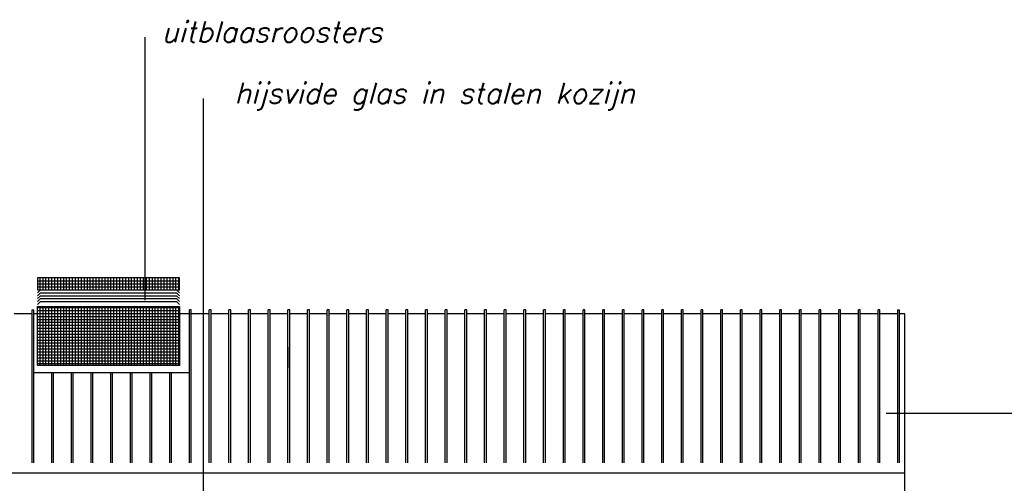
# Model space of a CAD drawing. Extents: x -84711 to 98481, y -64904 to 90945.
# Tile 28 of 29: x 51315 to 67979, y 79623 to 87474. Entities that reach past the tile are written whole.
import ezdxf

# ---------------------------------------------------------------- set-up
doc = ezdxf.new("R2010")
doc.units = 0
doc.header["$LTSCALE"] = 2000
doc.header["$MEASUREMENT"] = 0
doc.layers.get('0').update_dxf_attribs({"linetype": 'CONTINUOUS'})
for name, color, linetype in [('ALGEM-ARC', 15, 'CONTINUOUS'), ('ALGEM-AZ', 3, 'CONTINUOUS'), ('ALUM-AZ', 15, 'CONTINUOUS'), ('MTXT35', 4, 'CONTINUOUS')]:
    doc.layers.add(name, color=color, linetype=linetype)
doc.styles.get("Standard").update_dxf_attribs({"font": 'simplex'})

# ---------------------------------------------------------------- blocks, each defined once
blk = doc.blocks.new('*X31')
at = {"color": 0}
for p, q in [((62657, 82600), (65057, 82600)), ((62657, 82550), (65057, 82550)), ((62657, 82500), (65057, 82500)), ((62700, 81617), (62700, 82617)), ((62750, 81617), (62750, 82617)), ((62800, 81617), (62800, 82617)), ((62850, 81617), (62850, 82617)), ((62900, 81617), (62900, 82617)), ((62950, 81617), (62950, 82617)), ((63000, 81617), (63000, 82617)), ((63050, 81617), (63050, 82617)), ((63100, 81617), (63100, 82617)), ((63150, 81617), (63150, 82617)), ((63200, 81617), (63200, 82617)), ((63250, 81617), (63250, 82617)), ((63300, 81617), (63300, 82617)), ((63350, 81617), (63350, 82617)), ((63400, 81617), (63400, 82617)), ((63450, 81617), (63450, 82617)), ((63500, 81617), (63500, 82617)), ((63550, 81617), (63550, 82617)), ((63600, 81617), (63600, 82617)), ((63650, 81617), (63650, 82617)), ((63700, 81617), (63700, 82617)), ((63750, 81617), (63750, 82617)), ((63800, 81617), (63800, 82617)), ((63850, 81617), (63850, 82617)), ((63900, 81617), (63900, 82617)), ((63950, 81617), (63950, 82617)), ((64000, 81617), (64000, 82617)), ((64050, 81617), (64050, 82617)), ((64100, 81617), (64100, 82617)), ((64150, 81617), (64150, 82617)), ((64200, 81617), (64200, 82617)), ((64250, 81617), (64250, 82617)), ((64300, 81617), (64300, 82617)), ((64350, 81617), (64350, 82617)), ((64400, 81617), (64400, 82617)), ((64450, 81617), (64450, 82617)), ((64500, 81617), (64500, 82617)), ((64550, 81617), (64550, 82617)), ((64600, 81617), (64600, 82617)), ((64650, 81617), (64650, 82617)), ((64700, 81617), (64700, 82617)), ((64750, 81617), (64750, 82617)), ((64800, 81617), (64800, 82617)), ((64850, 81617), (64850, 82617)), ((64900, 81617), (64900, 82617)), ((64950, 81617), (64950, 82617)), ((65000, 81617), (65000, 82617)), ((65050, 81617), (65050, 82617)), ((62657, 82450), (65057, 82450)), ((62657, 82400), (65057, 82400)), ((62657, 82350), (65057, 82350)), ((62657, 82300), (65057, 82300)), ((62657, 82250), (65057, 82250)), ((62657, 82200), (65057, 82200)), ((62657, 82150), (65057, 82150)), ((62657, 82100), (65057, 82100)), ((62657, 82050), (65057, 82050)), ((62657, 82000), (65057, 82000)), ((62657, 81950), (65057, 81950)), ((62657, 81900), (65057, 81900)), ((62657, 81850), (65057, 81850)), ((62657, 81800), (65057, 81800)), ((62657, 81750), (65057, 81750)), ((62657, 81700), (65057, 81700)), ((62657, 81650), (65057, 81650))]:
    blk.add_line(p, q, dxfattribs=at)
blk = doc.blocks.new('*X30')
at = {"color": 0}
for p, q in [((62657, 83050), (65057, 83050)), ((62657, 83000), (65057, 83000)), ((62700, 82902), (62700, 83100)), ((62750, 82902), (62750, 83100)), ((62800, 82902), (62800, 83100)), ((62850, 82902), (62850, 83100)), ((62900, 82902), (62900, 83100)), ((62950, 82902), (62950, 83100)), ((63000, 82902), (63000, 83100)), ((63050, 82902), (63050, 83100)), ((63100, 82902), (63100, 83100)), ((63150, 82902), (63150, 83100)), ((63200, 82902), (63200, 83100)), ((63250, 82902), (63250, 83100)), ((63300, 82902), (63300, 83100)), ((63350, 82902), (63350, 83100)), ((63400, 82902), (63400, 83100)), ((63450, 82902), (63450, 83100)), ((63500, 82902), (63500, 83100)), ((63550, 82902), (63550, 83100)), ((63600, 82902), (63600, 83100)), ((63650, 82902), (63650, 83100)), ((63700, 82902), (63700, 83100)), ((63750, 82902), (63750, 83100)), ((63800, 82902), (63800, 83100)), ((63850, 82902), (63850, 83100)), ((63900, 82902), (63900, 83100)), ((63950, 82902), (63950, 83100)), ((64000, 82902), (64000, 83100)), ((64050, 82902), (64050, 83100)), ((64100, 82902), (64100, 83100)), ((64150, 82902), (64150, 83100)), ((64200, 82902), (64200, 83100)), ((64250, 82902), (64250, 83100)), ((64300, 82902), (64300, 83100)), ((64350, 82902), (64350, 83100)), ((64400, 82902), (64400, 83100)), ((64450, 82902), (64450, 83100)), ((64500, 82902), (64500, 83100)), ((64550, 82902), (64550, 83100)), ((64600, 82902), (64600, 83100)), ((64650, 82902), (64650, 83100)), ((64700, 82902), (64700, 83100)), ((64750, 82902), (64750, 83100)), ((64800, 82902), (64800, 83100)), ((64850, 82902), (64850, 83100)), ((64900, 82902), (64900, 83100)), ((64950, 82902), (64950, 83100)), ((65000, 82902), (65000, 83100)), ((65050, 82902), (65050, 83100)), ((62657, 82950), (65057, 82950))]:
    blk.add_line(p, q, dxfattribs=at)

msp = doc.modelspace()

# ---------------------------------------------------------------- linework, layer by layer
at = {"layer": 'ALGEM-ARC'}
for p, q in [((53437, 82724), (53437, 87177)), ((54425, 74771), (54425, 86140)), ((65982, 80814), (68315, 80814))]:
    msp.add_line(p, q, dxfattribs=at)
at = {"layer": 'ALGEM-AZ'}
for p, q in [((51617, 82850), (51667, 82900)), ((51617, 82800), (51667, 82850)), ((51667, 82850), (53967, 82850)), ((54017, 82850), (53967, 82900)), ((54017, 82800), (53967, 82850)), ((51617, 82750), (51667, 82800)), ((51617, 82700), (51667, 82750)), ((51617, 82650), (51667, 82700)), ((51667, 82800), (53967, 82800)), ((51667, 82750), (53967, 82750)), ((51667, 82700), (53967, 82700)), ((54017, 82750), (53967, 82800)), ((54017, 82700), (53967, 82750)), ((54017, 82650), (53967, 82700))]:
    msp.add_line(p, q, dxfattribs=at)
for points in [[(51617, 82902), (54017, 82902), (54017, 83100), (51617, 83100)], [(54017, 81617), (51617, 81617), (51617, 82617), (54017, 82617)]]:
    msp.add_lwpolyline(points, close=True, dxfattribs=at)
at = {"layer": 'ALUM-AZ'}
for p, q in [((51525, 82493), (51223, 82493)), ((51525, 79969), (51525, 82560)), ((51525, 82560), (51556, 82560)), ((51556, 79969), (51556, 82560)), ((51617, 82493), (51556, 82493)), ((54333, 82493), (54017, 82493)), ((54189, 79969), (54189, 82560)), ((54220, 82560), (54189, 82560)), ((54220, 79969), (54220, 82560)), ((54522, 82493), (54220, 82493)), ((54522, 79969), (54522, 82560)), ((54553, 82560), (54522, 82560)), ((54553, 79969), (54553, 82560)), ((54855, 82493), (54553, 82493)), ((54855, 79969), (54855, 82560)), ((54886, 82560), (54855, 82560)), ((54886, 79969), (54886, 82560)), ((55188, 82493), (54886, 82493)), ((55188, 79969), (55188, 82560)), ((55219, 82560), (55188, 82560)), ((55219, 79969), (55219, 82560)), ((55521, 82493), (55219, 82493)), ((55521, 79969), (55521, 82560)), ((55552, 82560), (55521, 82560)), ((55552, 79969), (55552, 82560)), ((55854, 82493), (55552, 82493)), ((55854, 79969), (55854, 82560)), ((55885, 82560), (55854, 82560)), ((55885, 79969), (55885, 82560)), ((56187, 82493), (55885, 82493)), ((56187, 79969), (56187, 82560)), ((56218, 82560), (56187, 82560)), ((56218, 79969), (56218, 82560)), ((56520, 82493), (56218, 82493)), ((56520, 79969), (56520, 82560)), ((56551, 82560), (56520, 82560)), ((56551, 79969), (56551, 82560)), ((56853, 82493), (56551, 82493)), ((56853, 79969), (56853, 82560)), ((56884, 82560), (56853, 82560)), ((56884, 79969), (56884, 82560)), ((57186, 82493), (56884, 82493)), ((57186, 79969), (57186, 82560)), ((57217, 82560), (57186, 82560)), ((57217, 79969), (57217, 82560)), ((57519, 82493), (57217, 82493)), ((57519, 79969), (57519, 82560)), ((57550, 82560), (57519, 82560)), ((57550, 79969), (57550, 82560)), ((57852, 82493), (57550, 82493)), ((57852, 79969), (57852, 82560)), ((57883, 82560), (57852, 82560)), ((57883, 79969), (57883, 82560)), ((58185, 82493), (57883, 82493)), ((58185, 79969), (58185, 82560)), ((58216, 82560), (58185, 82560)), ((58216, 79969), (58216, 82560)), ((58518, 82493), (58216, 82493)), ((58518, 79969), (58518, 82560)), ((58549, 82560), (58518, 82560)), ((58549, 79969), (58549, 82560)), ((58851, 82493), (58549, 82493)), ((58851, 79969), (58851, 82560)), ((58882, 82560), (58851, 82560)), ((58882, 79969), (58882, 82560)), ((59184, 82493), (58882, 82493)), ((59184, 79969), (59184, 82560)), ((59215, 82560), (59184, 82560)), ((59215, 79969), (59215, 82560)), ((59517, 82493), (59215, 82493)), ((59517, 79969), (59517, 82560)), ((59548, 82560), (59517, 82560)), ((59548, 79969), (59548, 82560)), ((59850, 82493), (59548, 82493)), ((59850, 79969), (59850, 82560)), ((59881, 82560), (59850, 82560)), ((59881, 79969), (59881, 82560)), ((60183, 82493), (59881, 82493)), ((60183, 79969), (60183, 82560)), ((60214, 82560), (60183, 82560)), ((60214, 79969), (60214, 82560)), ((60516, 82493), (60214, 82493)), ((60516, 79969), (60516, 82560)), ((60547, 82560), (60516, 82560)), ((60547, 79969), (60547, 82560)), ((60849, 82493), (60547, 82493)), ((60849, 79969), (60849, 82560)), ((60880, 82560), (60849, 82560)), ((60880, 79969), (60880, 82560)), ((61182, 82493), (60880, 82493)), ((61182, 79969), (61182, 82560)), ((61213, 82560), (61182, 82560)), ((61213, 79969), (61213, 82560)), ((61515, 82493), (61213, 82493)), ((61515, 79969), (61515, 82560)), ((61546, 82560), (61515, 82560)), ((61546, 79969), (61546, 82560)), ((61848, 82493), (61546, 82493)), ((61848, 79969), (61848, 82560)), ((61879, 82560), (61848, 82560)), ((61879, 79969), (61879, 82560)), ((62181, 82493), (61879, 82493)), ((62181, 79969), (62181, 82560)), ((62212, 82560), (62181, 82560)), ((62212, 79969), (62212, 82560)), ((62514, 82493), (62212, 82493)), ((62514, 79969), (62514, 82560)), ((62545, 82560), (62514, 82560)), ((62545, 79969), (62545, 82560)), ((62847, 82493), (62545, 82493)), ((62847, 79969), (62847, 82560)), ((62878, 82560), (62847, 82560)), ((62878, 79969), (62878, 82560)), ((63180, 82493), (62878, 82493)), ((63180, 79969), (63180, 82560)), ((63211, 82560), (63180, 82560)), ((63211, 79969), (63211, 82560)), ((63513, 82493), (63211, 82493)), ((63513, 79969), (63513, 82560)), ((63544, 82560), (63513, 82560)), ((63544, 79969), (63544, 82560)), ((63846, 82493), (63544, 82493)), ((63846, 79969), (63846, 82560)), ((63877, 82560), (63846, 82560)), ((63846, 79969), (63846, 82560)), ((63877, 82560), (63846, 82560)), ((63877, 79969), (63877, 82560)), ((63877, 79969), (63877, 82560)), ((64179, 82493), (63877, 82493)), ((64179, 82493), (63877, 82493)), ((64179, 79969), (64179, 82560)), ((64210, 82560), (64179, 82560)), ((64210, 82560), (64179, 82560)), ((64179, 79969), (64179, 82560)), ((64210, 79969), (64210, 82560)), ((64210, 79969), (64210, 82560)), ((64512, 82493), (64210, 82493)), ((64512, 82493), (64210, 82493)), ((64512, 79969), (64512, 82560)), ((64543, 82560), (64512, 82560)), ((64543, 82560), (64512, 82560)), ((64512, 79969), (64512, 82560)), ((64543, 79969), (64543, 82560)), ((64543, 79969), (64543, 82560)), ((64845, 82493), (64543, 82493)), ((64845, 82493), (64543, 82493)), ((64845, 79969), (64845, 82560)), ((64876, 82560), (64845, 82560)), ((64876, 82560), (64845, 82560)), ((64845, 79969), (64845, 82560)), ((64876, 79969), (64876, 82560)), ((64876, 79969), (64876, 82560)), ((65178, 82493), (64876, 82493)), ((65178, 82493), (64876, 82493)), ((65178, 79969), (65178, 82560)), ((65209, 82560), (65178, 82560)), ((65209, 82560), (65178, 82560)), ((65178, 79969), (65178, 82560)), ((65209, 79969), (65209, 82560)), ((65209, 79969), (65209, 82560)), ((65511, 82493), (65209, 82493)), ((65511, 82493), (65209, 82493)), ((65511, 79969), (65511, 82560)), ((65542, 82560), (65511, 82560)), ((65542, 82560), (65511, 82560)), ((65511, 79969), (65511, 82560)), ((65542, 79969), (65542, 82560)), ((65542, 79969), (65542, 82560)), ((65844, 82493), (65542, 82493)), ((65844, 82493), (65542, 82493)), ((65844, 79969), (65844, 82560)), ((65875, 82560), (65844, 82560)), ((65875, 82560), (65844, 82560)), ((65844, 79969), (65844, 82560)), ((65875, 79969), (65875, 82560)), ((65875, 79969), (65875, 82560)), ((66177, 82493), (65875, 82493)), ((66177, 82493), (65875, 82493)), ((66177, 79969), (66177, 82560)), ((66177, 79969), (66177, 82560)), ((66177, 82560), (66208, 82560)), ((66208, 79969), (66208, 82560)), ((66208, 79969), (66208, 82560)), ((66294, 82493), (66208, 82493)), ((66294, 79449), (66294, 82493)), ((55878, 81927), (55878, 81578)), ((51556, 81500), (54189, 81500)), ((51858, 79969), (51858, 81500)), ((51889, 79969), (51889, 81500)), ((52191, 79969), (52191, 81500)), ((52222, 79969), (52222, 81500)), ((52524, 79969), (52524, 81500)), ((52555, 79969), (52555, 81500)), ((52857, 79969), (52857, 81500)), ((52888, 79969), (52888, 81500)), ((53190, 79969), (53190, 81500)), ((53221, 79969), (53221, 81500)), ((53523, 79969), (53523, 81500)), ((53554, 79969), (53554, 81500)), ((53856, 79969), (53856, 81500)), ((53887, 79969), (53887, 81500)), ((66294, 79798), (51016, 79798))]:
    msp.add_line(p, q, dxfattribs=at)

# ---------------------------------------------------------------- block references
at = {"layer": 'ALGEM-AZ'}
for name in ['*X30', '*X31']:
    msp.add_blockref(name, (-11040, 0), dxfattribs=at)

# ---------------------------------------------------------------- texts
at = {"layer": 'MTXT35', "oblique": 15}
for s, p in [('uitblaasroosters', (53717, 87094)), (' hijsvide glas in stalen kozijn ', (54705, 86057))]:
    msp.add_text(s, height=350, dxfattribs=at).set_placement(p)

doc.saveas('drawing.dxf')
